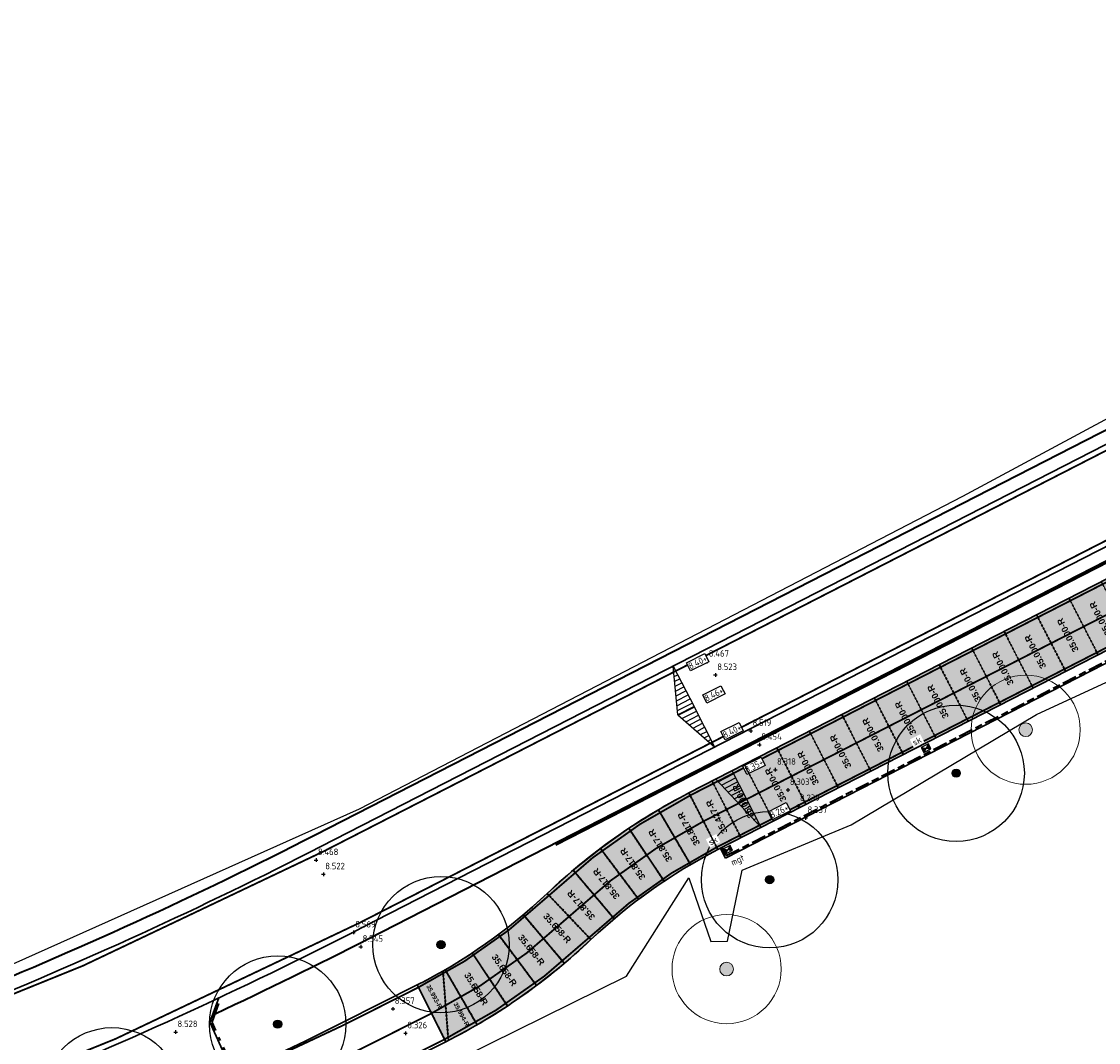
# Model space of a CAD drawing. Header units: metres. Extents: x 158962 to 159595, y 404132 to 404628.
# Tile 9 of 23: x 159230 to 159289, y 404347 to 404403. Entities that reach past the tile are written whole.
import ezdxf

# ---------------------------------------------------------------- set-up
doc = ezdxf.new("R2010")
doc.units = ezdxf.units.M
for name, pattern in [('VH-OPSLUITBAND_100X200', [16, 8, -2, 4, -2]), ('VH-OPSLUITBAND_120X250', [26, 16, -4, 2, -4]), ('VW-1-3_STREEP', [4, 1, -3]), ('VW-30-270_STREEP', [3, 0.3, -2.7]), ('VW-5050_STREEP', [1, 0.5, -0.5])]:
    doc.linetypes.add(name, pattern=pattern)
doc.layers.get('Defpoints').update_dxf_attribs({"color": 171})
for name, color, linetype, lineweight in [('B-WE-GR-BOOM-S', 90, 'Continuous', 25), ('B-WE-GR-BOOM-S (ingemeten)', 90, 'Continuous', 25), ('B-WE-OG-HOOGTEPUNT-S', 7, 'Continuous', 25), ('B-WE-OG-HOOGTEPUNT-T18', 10, 'Continuous', 18), ('Easypath', 7, 'Continuous', 5), ('N-WE-BV-GELEIDECONSTRUCTIE_GELEIDERAIL_HOUT-G', 210, 'BV-GELEIDERAIL-SO', 35), ('N-WE-GW-HOOGTE_AFWERKHOOGTE-T25', 7, 'Continuous', 25), ('N-WE-RI-KOLK-S', 150, 'Continuous', 25), ('N-WE-VH-HALFVERHARDING_GRASBETONSTEEN-G', 7, 'Continuous', 35), ('N-WE-VH-KANTOPSLUITING_OPSLUITBAND_100X200-G', 150, 'VH-OPSLUITBAND_100X200', 35), ('N-WE-VH-KANTOPSLUITING_OPSLUITBAND_120X250-G', 4, 'VH-OPSLUITBAND_120X250', 35), ('N-WE-VH-KANTVERHARDING-G', 7, 'Continuous', 30), ('N-WE-VH-T18', 7, 'Continuous', 18), ('N-WE-VW-MARKERING_LANGS_STREEP_13_010-G', 7, 'VW-1-3_STREEP', 13), ('N-WE-VW-MARKERING_LANGS_STREEP_30270_010-G', 7, 'VW-30-270_STREEP', 13), ('N-WE-VW-MARKERING_LANGS_STREEP_DOORGETROKKEN_010-G', 7, 'Continuous', 13)]:
    doc.layers.add(name, color=color, linetype=linetype, lineweight=lineweight)
doc.layers.add('Iv-a-afwateringsprofiel', color=5, linetype='Continuous')
doc.layers.add('N-WE-VH-VERHARDING-AP_NATUURSTEEN', color=7, linetype='Continuous', true_color=0xcccddb)
doc.styles.add('Iv-Tekeninghoofd-2', font='arialbd.ttf', dxfattribs={"height": 2.8})
doc.styles.add('NLCS-ISO', font='NLCS-ISO.TTF')
doc.styles.add('NLCS-ISO-M200-T18', font='NLCS-ISO.TTF', dxfattribs={"height": 0.36})
doc.linetypes.add('BV-GELEIDERAIL-SO', pattern='A,10,-3,[108,NLCS.SHX,S=1,R=0,X=0,Y=0],-3', length=16)

# ---------------------------------------------------------------- blocks, each defined once
blk = doc.blocks.new('N-SRI-KOLK_STRAAT_450X300-SO')
h = blk.add_hatch(color=256)
h.dxf.hatch_style = 1
h.paths.add_polyline_path([(0, 0.75), (-1.125, 1.5), (-1.125, 0)])
h.paths.add_polyline_path([(1.125, 0), (1.125, 1.5), (0, 0.75)])
for p, q in [((-1.125, 0), (1.125, 1.5)), ((1.125, 0), (-1.125, 1.5))]:
    blk.add_line(p, q)
at = {"flags": 128}
blk.add_lwpolyline([(-1.125, 0), (1.125, 0), (1.125, 1.5), (-1.125, 1.5)], close=True, dxfattribs=at)
blk = doc.blocks.new('SGR-BOOM_GBKN-SO')
at = {"linetype": 'ByBlock', "lineweight": 18}
h = blk.add_hatch(color=0, dxfattribs=at)
h.dxf.hatch_style = 1
edge = h.paths.add_edge_path()
edge.add_arc((0, 0), 0.25, 0, 360)
at = {"color": 0, "linetype": 'ByBlock', "lineweight": 18}
for radius in [2, 0.25]:
    blk.add_circle((0, 0), radius, dxfattribs=at)
at = {"color": 0, "linetype": 'ByBlock', "lineweight": 18, "style": 'NLCS-ISO'}
blk.add_attdef('SOORT', (2.5, 0), '', height=1.5, dxfattribs=at)
blk = doc.blocks.new('SGR-BOOM_01')
at = {"ltscale": 0.1}
h = blk.add_hatch(color=256, dxfattribs=at)
edge = h.paths.add_edge_path()
edge.add_arc((0, 0), 0.15, 0, 360)
for radius in [2.5, 0.045]:
    blk.add_circle((0, 0), radius)
blk.add_circle((0, 0), 0.15, dxfattribs=at)
blk = doc.blocks.new('SOG-HOOGTEPUNT-SO')
for p, q in [((-0.5, 0), (0.5, 0)), ((0, 0.5), (0, -0.5))]:
    blk.add_line(p, q)
blk = doc.blocks.new('*U732')
h = blk.add_hatch()
h.set_pattern_fill('AMO-BODEM_LEEM', color=256, scale=0.1, angle=135, pattern_type=2)
h.set_pattern_definition([(270, (0.5, -1.5295), (0.25, -6e-17), [])])
h.paths.add_polyline_path([(3.5, 0), (3.5, 1), (0, 0)])
blk.add_lwpolyline([(3.5, 0), (3.5, 1), (0, 0)], close=True)
blk = doc.blocks.new('*U733')
h = blk.add_hatch()
h.set_pattern_fill('AMO-BODEM_LEEM', color=256, scale=0.1, angle=135, pattern_type=2)
h.set_pattern_definition([(270, (-0.5, -0.5295), (0.25, -6e-17), [])])
h.paths.add_polyline_path([(2.5, 0), (2.5, 1), (0, 0)])
h = blk.add_hatch()
h.set_pattern_fill('AMO-BODEM_LEEM', color=256, scale=0.1, angle=135, pattern_type=2)
h.set_pattern_definition([(270, (-1.5, -0.5295), (0.25, -6e-17), [])])
h.paths.add_polyline_path([(2.5, 0), (2.5, 1), (5, 0)])
for points in [[(2.5, 0), (2.5, 1), (0, 0)], [(2.5, 0), (2.5, 1), (5, 0)]]:
    blk.add_lwpolyline(points, close=True)
blk = doc.blocks.new('EAR35.000-R')
at = {"layer": 'Easypath', "lineweight": 5, "true_color": 0xf27172}
h = blk.add_hatch(color=11, dxfattribs=at)
h.dxf.hatch_style = 1
h.paths.add_polyline_path([(0, 2.005), (-3.5, 2.005), (-3.5, 0), (0, 0)])
edge = h.paths.add_edge_path(flags=17)
edge.add_line((0, 1.985), (-3.5, 1.985))
edge.add_line((-3.5, 0.02), (0, 0.02))
at = {"layer": 'Easypath', "lineweight": 5}
for p, q in [((-3.5, 2.005), (-3.5, 0)), ((0, 2.005), (-3.5, 2.005)), ((0, 0), (0, 2.005)), ((-3.5, 0), (0, 0))]:
    blk.add_line(p, q, dxfattribs=at)
at = {"layer": 'Easypath', "linetype": 'VW-5050_STREEP', "lineweight": 5, "ltscale": 0.2}
for p, q in [((0, 1.985), (-3.5, 1.985)), ((-3.5, 0.02), (0, 0.02))]:
    blk.add_line(p, q, dxfattribs=at)
at = {"layer": 'Easypath', "lineweight": 5, "insert": (-2.775, 1.166), "char_height": 0.35, "attachment_point": 1, "style": 'Iv-Tekeninghoofd-2'}
blk.add_mtext_dynamic_manual_height_columns('35.000-R', width=2.14963, gutter_width=1, heights=[0], dxfattribs=at)
blk = doc.blocks.new('EAR35.817-R')
at = {"true_color": 0xf27172}
h = blk.add_hatch(color=11, dxfattribs=at)
h.dxf.hatch_style = 1
h.paths.add_polyline_path([(-1.797, 3.499), (0.12, 3.499), (0.02, 0), (-1.697, 0)])
edge = h.paths.add_edge_path(flags=16)
edge.add_line((-1.677, 0.001), (-1.777, 3.499))
edge.add_line((0.1, 3.499), (0, 0.001))
for p, q in [((-1.697, 0), (-1.797, 3.499)), ((-1.797, 3.499), (0.12, 3.499)), ((0.12, 3.499), (0.02, 0)), ((0.02, 0), (-1.697, 0))]:
    blk.add_line(p, q)
at = {"linetype": 'VW-5050_STREEP', "ltscale": 0.2}
for p, q in [((-1.677, 0.001), (-1.777, 3.499)), ((0.1, 3.499), (0, 0.001))]:
    blk.add_line(p, q, dxfattribs=at)
at = {"layer": 'Easypath', "color": 5, "lineweight": 5, "insert": (-1.016, 0.77), "char_height": 0.35, "attachment_point": 1, "rotation": 90, "style": 'Iv-Tekeninghoofd-2'}
blk.add_mtext_dynamic_manual_height_columns('35.817-R', width=2.14963, gutter_width=1, heights=[0], dxfattribs=at)
blk = doc.blocks.new('EAR35.658-R')
at = {"true_color": 0xf27172}
h = blk.add_hatch(color=11, dxfattribs=at)
h.dxf.hatch_style = 1
h.paths.add_polyline_path([(-1.856, 3.499), (0.102, 3.499), (0, 0), (-1.754, 0)])
edge = h.paths.add_edge_path()
edge.add_line((-1.734, 0.001), (-1.836, 3.499))
edge.add_line((0.082, 3.499), (-0.02, 0.001))
for p, q in [((-1.754, 0), (-1.856, 3.499)), ((-1.856, 3.499), (0.102, 3.499)), ((0.102, 3.499), (0, 0)), ((0, 0), (-1.754, 0))]:
    blk.add_line(p, q)
at = {"linetype": 'VW-5050_STREEP', "ltscale": 0.2}
for p, q in [((-1.734, 0.001), (-1.836, 3.499)), ((0.082, 3.499), (-0.02, 0.001))]:
    blk.add_line(p, q, dxfattribs=at)
at = {"layer": 'Easypath', "color": 5, "lineweight": 5, "insert": (-1.07, 0.783), "char_height": 0.35, "attachment_point": 1, "rotation": 90, "style": 'Iv-Tekeninghoofd-2'}
blk.add_mtext_dynamic_manual_height_columns('35.658-R', width=2.14963, gutter_width=1, heights=[0], dxfattribs=at)
blk = doc.blocks.new('EAR35.427-R')
at = {"true_color": 0xf27172}
h = blk.add_hatch(color=11, dxfattribs=at)
h.dxf.hatch_style = 1
h.paths.add_polyline_path([(-1.427, 3.5), (-1.427, 0), (0, 0), (0, 3.5)])
edge = h.paths.add_edge_path(flags=16)
edge.add_line((-1.407, 3.5), (-1.407, 0))
edge.add_line((-0.02, 0), (-0.02, 3.5))
at = {"layer": 'Easypath', "lineweight": 5}
for p, q in [((0, 3.5), (-1.427, 3.5)), ((-1.427, 3.5), (-1.427, 0)), ((0, 0), (0, 3.5)), ((-1.427, 0), (0, 0))]:
    blk.add_line(p, q, dxfattribs=at)
at = {"layer": 'Easypath', "linetype": 'VW-5050_STREEP', "lineweight": 5, "ltscale": 0.2}
for p, q in [((-1.407, 3.5), (-1.407, 0)), ((-0.02, 0), (-0.02, 3.5))]:
    blk.add_line(p, q, dxfattribs=at)
at = {"layer": 'Easypath', "color": 5, "lineweight": 5, "insert": (-0.841, 0.633), "char_height": 0.35, "attachment_point": 1, "rotation": 90, "style": 'Iv-Tekeninghoofd-2'}
blk.add_mtext_dynamic_manual_height_columns('35.427-R', width=2.14963, gutter_width=1, heights=[0], dxfattribs=at)
blk = doc.blocks.new('EAR35.993-R en 35.994-R verkanting')
at = {"true_color": 0xf27172}
h = blk.add_hatch(color=11, dxfattribs=at)
h.dxf.hatch_style = 1
h.paths.add_polyline_path([(0.018, 0.01), (-1.704, -0.923), (-3.281, 2.202), (-1.739, 3.037)])
edge = h.paths.add_edge_path(flags=16)
edge.add_line((-1.756, 3.027), (0, 0))
edge.add_line((-1.687, -0.914), (-3.263, 2.211))
for p, q in [((-3.281, 2.202), (-1.739, 3.037)), ((-1.871, 2.965), (-1.573, -0.852)), ((-1.739, 3.037), (0.018, 0.01)), ((-1.704, -0.923), (-3.281, 2.202)), ((0.018, 0.01), (-1.704, -0.923))]:
    blk.add_line(p, q)
at = {"linetype": 'VW-5050_STREEP', "ltscale": 0.2}
for p, q in [((-1.851, 2.976), (-1.553, -0.841)), ((-1.756, 3.027), (0, 0)), ((-1.89, 2.955), (-1.592, -0.862)), ((-1.687, -0.914), (-3.263, 2.211))]:
    blk.add_line(p, q, dxfattribs=at)
at = {"layer": 'Easypath', "color": 5, "lineweight": 5, "char_height": 0.25, "attachment_point": 1, "rotation": 298.44517, "style": 'Iv-Tekeninghoofd-2'}
for s, insert in [('35.993-R', (-2.572, 2.258)), ('35.994-R', (-1.076, 1.275))]:
    blk.add_mtext_dynamic_manual_height_columns(s, width=2.14963, gutter_width=1, heights=[0], dxfattribs=dict(at, insert=insert))

msp = doc.modelspace()

# ---------------------------------------------------------------- hatches: boundary and pattern name
at = {"layer": 'N-WE-VH-VERHARDING-AP_NATUURSTEEN', "true_color": 0xda9386}
msp.add_hatch(color=33, dxfattribs=at).paths.add_polyline_path([(159318.789, 404383.288, -0.0216), (159322.713, 404385.089), (159347.98, 404395.387, 0.104938), (159372.03, 404411.704), (159369.507, 404414.129, -0.104938), (159346.659, 404398.628), (159321.392, 404388.33, 0.0216), (159317.193, 404386.403), (159266.471, 404360.422, 0.071669), (159258.676, 404354.898, -0.073217), (159251.53, 404349.867), (159253.106, 404346.742, 0.073217), (159261.086, 404352.36, -0.071669), (159268.067, 404357.307)])

# ---------------------------------------------------------------- linework, layer by layer
at = {"layer": 'Defpoints'}
for points in [[(159525.719, 404612.556), (159525.076, 404611.602), (159501.014, 404579.949), (159496.63, 404578.079), (159494.059, 404579.099), (159493.564, 404578.71), (159491.062, 404575.866), (159487.633, 404574.257), (159486.42, 404572.911), (159485.462, 404570.181), (159486.706, 404568.62), (159487.697, 404566.283), (159487.412, 404563.163), (159464.494, 404535.793), (159437.01, 404503.065), (159410.943, 404473.447), (159383.14, 404443.582), (159359.22, 404420.319), (159346.325, 404411.971), (159314.164, 404394.277), (159281.519, 404376.729), (159248.339, 404359.528), (159225.968, 404349.52)], [(159225.699, 404334.506), (159237.733, 404338.537), (159240.176, 404337.753), (159241.217, 404337.365), (159243.432, 404333.267), (159243.66, 404333.268), (159245.376, 404334.166), (159246.074, 404335.152), (159245.13, 404338.47), (159244.408, 404338.814), (159244.977, 404341.42), (159263.034, 404350.357), (159266.47, 404355.761), (159267.669, 404352.262), (159268.585, 404352.282), (159269.405, 404356.181), (159275.388, 404358.676), (159285.577, 404364.743), (159296.374, 404369.726)]]:
    msp.add_lwpolyline(points, dxfattribs=at)
at = {"layer": 'N-WE-BV-GELEIDECONSTRUCTIE_GELEIDERAIL_HOUT-G', "ltscale": 0.2, "flags": 128}
msp.add_lwpolyline([(159259.161, 404357.576), (159301.467, 404379.247)], dxfattribs=at)
at = {"layer": 'N-WE-VH-HALFVERHARDING_GRASBETONSTEEN-G'}
for points in [[(159381.51, 404440.163), (159377.772, 404436.191, -0.085818), (159333.7, 404403.061), (159245.916, 404358.095, -0.044387), (159205.379, 404341.684), (159198.922, 404339.715), (159193.779, 404338.147, -0.155199), (159141.165, 404338.777), (159005.614, 404383.687, 0.100467), (158972.749, 404387.638, 0.100467)], [(159240.428, 404348.287, 0.00924), (159248.834, 404352.398), (159301.422, 404379.336)]]:
    msp.add_lwpolyline(points, format="xyb", dxfattribs=at)
at = {"layer": 'N-WE-VH-KANTOPSLUITING_OPSLUITBAND_100X200-G', "ltscale": 0.1, "flags": 128}
msp.add_lwpolyline([(159268.517, 404356.976), (159319.017, 404382.843, -0.0216), (159322.902, 404384.626), (159339.103, 404391.229)], format="xyb", dxfattribs=at)
msp.add_lwpolyline([(159268.517, 404356.976), (159268.289, 404357.421)], dxfattribs=at)
at = {"layer": 'N-WE-VH-KANTOPSLUITING_OPSLUITBAND_120X250-G', "ltscale": 0.1, "flags": 128}
msp.add_lwpolyline([(159241.541, 404344.992), (159240.255, 404347.82), (159240.774, 404349.222)], dxfattribs=at)
at = {"layer": 'N-WE-VH-KANTVERHARDING-G'}
for points in [[(159539.074, 404612.556, -0.024921), (159506.431, 404568.982), (159456.553, 404508.888, -0.018201), (159403.383, 404449.375), (159369.507, 404414.129, -0.104938), (159346.659, 404398.628), (159321.392, 404388.33, 0.0216), (159317.193, 404386.403), (159266.471, 404360.422, 0.071669), (159258.676, 404354.898, -0.073217), (159251.53, 404349.867), (159247.456, 404347.812, -0.042275), (159224.517, 404338.577), (159183.351, 404325.923, -0.155354), (159149.07, 404326.266), (159006.927, 404373.097, 0.085931), (158975.368, 404377.764)], [(159543.288, 404612.556, -0.025993), (159509.125, 404566.747), (159459.246, 404506.653, -0.018201), (159405.906, 404446.95), (159372.03, 404411.704, -0.104938), (159347.98, 404395.387), (159322.713, 404385.089, 0.0216), (159318.789, 404383.288), (159268.067, 404357.307, 0.071669), (159261.086, 404352.36, -0.073217), (159253.106, 404346.742), (159249.033, 404344.687, -0.008097), (159244.661, 404342.57)], [(158975.368, 404387.107, -0.003403), (158976.49, 404387.155, -0.089181), (159005.394, 404383.022), (159140.945, 404338.113, 0.155199), (159193.983, 404337.477), (159199.127, 404339.045), (159205.583, 404341.014, 0.044387), (159246.235, 404357.472), (159334.019, 404402.438, 0.085818), (159378.281, 404435.711), (159382.02, 404439.684)], [(159200.585, 404334.263), (159207.041, 404336.232, 0.044387), (159248.515, 404353.021), (159336.298, 404397.987, 0.085818), (159381.923, 404432.285), (159385.661, 404436.257)], [(159268.474, 404356.841), (159319.062, 404382.754, -0.0216), (159322.94, 404384.534), (159339.234, 404391.174)]]:
    msp.add_lwpolyline(points, format="xyb", dxfattribs=at)
for points in [[(159268.474, 404356.841), (159268.2, 404357.375)], [(159253.106, 404346.742), (159251.53, 404349.867)], [(159241.431, 404344.943), (159240.125, 404347.815), (159240.619, 404349.149)]]:
    msp.add_lwpolyline(points, dxfattribs=at)
at = {"layer": 'N-WE-VW-MARKERING_LANGS_STREEP_13_010-G', "const_width": 0.1, "flags": 128}
for points in [[(159533.891, 404612.556, -0.016765), (159513.763, 404585.567), (159490.316, 404556.232, -0.020167), (159397.723, 404449.515), (159385.442, 404436.463), (159381.704, 404432.49, -0.085818), (159336.162, 404398.254), (159248.378, 404353.289, -0.044258), (159207.079, 404336.557), (159195.354, 404332.981, -0.155199), (159139.467, 404333.651), (159003.916, 404378.561, 0.093367), (158975.368, 404382.401)], [(158975.368, 404386.807, -0.003449), (158976.501, 404386.855, -0.089181), (159005.299, 404382.737), (159140.85, 404337.828, 0.155199), (159194.07, 404337.19), (159205.754, 404340.753, 0.044299), (159246.372, 404357.205), (159334.156, 404402.171, 0.085818), (159378.5, 404435.505), (159382.238, 404439.478), (159394.519, 404452.53, 0.020167), (159486.879, 404558.98), (159510.326, 404588.314, 0.015225), (159528.521, 404612.556, 0.015225)]]:
    msp.add_lwpolyline(points, format="xyb", dxfattribs=at)
at = {"layer": 'N-WE-VW-MARKERING_LANGS_STREEP_30270_010-G', "const_width": 0.1, "flags": 128}
msp.add_lwpolyline([(159541.182, 404612.556, -0.025459), (159507.778, 404567.864), (159457.899, 404507.77, -0.018201), (159404.644, 404448.163), (159370.769, 404412.916, -0.104938), (159347.32, 404397.007), (159322.053, 404386.71, 0.0216), (159317.991, 404384.846), (159267.269, 404358.864, 0.071669), (159259.881, 404353.629, -0.073217), (159252.318, 404348.305), (159248.244, 404346.25, -0.042275), (159225.031, 404336.904), (159183.865, 404324.25, -0.155354), (159148.523, 404324.604), (159006.38, 404371.435, 0.086049), (158975.368, 404376.013)], format="xyb", dxfattribs=at)
at = {"layer": 'N-WE-VW-MARKERING_LANGS_STREEP_DOORGETROKKEN_010-G', "const_width": 0.1, "flags": 128}
for points in [[(159539.254, 404612.556, -0.024968), (159506.547, 404568.886), (159456.668, 404508.792, -0.018201), (159403.491, 404449.271), (159369.615, 404414.025, -0.104938), (159346.716, 404398.489), (159321.449, 404388.191, 0.0216), (159317.262, 404386.27), (159266.54, 404360.288, 0.071669), (159258.779, 404354.789, -0.073217), (159251.597, 404349.733), (159247.524, 404347.678, -0.042275), (159224.561, 404338.434), (159183.395, 404325.78, -0.155354), (159149.023, 404326.124), (159006.88, 404372.954, 0.085941), (158975.368, 404377.614)], [(159543.108, 404612.556, -0.025947), (159509.009, 404566.842), (159459.13, 404506.748, -0.018201), (159405.798, 404447.054), (159371.922, 404411.807, -0.104938), (159347.924, 404395.526), (159322.657, 404385.228, 0.0216), (159318.721, 404383.422), (159267.999, 404357.44, 0.071669), (159260.982, 404352.469, -0.073217), (159253.038, 404346.876), (159248.965, 404344.821, -0.008097), (159244.597, 404342.706)]]:
    msp.add_lwpolyline(points, format="xyb", dxfattribs=at)

# ---------------------------------------------------------------- block references
for name, p, rotation in [('EAR35.817-R', (159266.545, 404356.47), 32.04229304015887), ('EAR35.817-R', (159265.09, 404355.558), 35.32173580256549), ('EAR35.817-R', (159263.69, 404354.565), 38.60117856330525), ('EAR35.817-R', (159262.349, 404353.493), 41.88062132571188), ('EAR35.658-R', (159257.369, 404353.728), 221.8453213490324), ('EAR35.658-R', (159255.996, 404352.636), 218.4952840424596), ('EAR35.658-R', (159254.562, 404351.626), 215.1452467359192), ('EAR35.658-R', (159253.072, 404350.702), 211.7952094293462)]:
    msp.add_blockref(name, p, dxfattribs=dict(rotation=rotation))
msp.add_blockref('EAR35.993-R en 35.994-R verkanting', (159254.81, 404347.665))
at = {"layer": 'B-WE-GR-BOOM-S', "xscale": 1.5, "yscale": 1.5, "zscale": 1.5}
for p in [(159284.984, 404363.9), (159268.541, 404350.735)]:
    msp.add_blockref('SGR-BOOM_GBKN-SO', p, dxfattribs=at)
at = {"layer": 'B-WE-GR-BOOM-S (ingemeten)', "xscale": 1.5, "yscale": 1.5, "zscale": 1.5}
for p in [(159281.16, 404361.508, 8.417), (159270.906, 404355.65, 8.242), (159252.84, 404352.081, 8.597), (159243.863, 404347.712, 8.718), (159234.752, 404343.77, 8.619)]:
    msp.add_blockref('SGR-BOOM_01', p, dxfattribs=at)
at = {"layer": 'B-WE-OG-HOOGTEPUNT-S', "xscale": 0.2, "yscale": 0.2, "zscale": 0.2}
for p in [(159267.46, 404367.647, 8.467), (159267.925, 404366.91, 8.523), (159269.865, 404363.836, 8.519), (159270.345, 404363.076, 8.454), (159271.213, 404361.701, 8.318), (159271.916, 404360.587, 8.303), (159272.471, 404359.708, 8.239), (159272.887, 404359.048, 8.337), (159245.969, 404356.736, 8.468), (159246.374, 404355.953, 8.522), (159248.026, 404352.753, 8.569), (159248.432, 404351.968, 8.545), (159250.195, 404348.553, 8.357), (159238.251, 404347.278, 8.528), (159250.889, 404347.211, 8.326)]:
    msp.add_blockref('SOG-HOOGTEPUNT-SO', p, dxfattribs=at)
at = {"layer": 'Easypath', "lineweight": 5, "rotation": 117.1231289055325}
for p in [(159289.156, 404372.042), (159287.371, 404371.127), (159285.587, 404370.213), (159283.802, 404369.299), (159282.018, 404368.385), (159276.664, 404365.643), (159274.879, 404364.729)]:
    msp.add_blockref('EAR35.000-R', p, dxfattribs=at)
at = {"layer": 'N-WE-RI-KOLK-S', "xscale": 0.1999999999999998, "yscale": 0.1999999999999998, "zscale": 0.1999999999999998, "rotation": 207.123128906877}
for p in [(159279.44, 404363.02), (159268.535, 404357.434)]:
    msp.add_blockref('N-SRI-KOLK_STRAAT_450X300-SO', p, dxfattribs=at)

# ---------------------------------------------------------------- texts
at = {"layer": 'B-WE-OG-HOOGTEPUNT-T18', "style": 'NLCS-ISO'}
for s, p in [('8.467', (159267.562, 404367.919, 8.467)), ('8.523', (159268.027, 404367.182, 8.523)), ('8.519', (159269.968, 404364.108, 8.519)), ('8.454', (159270.447, 404363.347, 8.454)), ('8.318', (159271.315, 404361.973, 8.318)), ('8.303', (159272.018, 404360.859, 8.303)), ('8.239', (159272.573, 404359.979, 8.239)), ('8.337', (159272.99, 404359.32, 8.337)), ('8.468', (159246.072, 404357.008, 8.468)), ('8.522', (159246.476, 404356.225, 8.522)), ('8.569', (159248.129, 404353.025, 8.569)), ('8.545', (159248.534, 404352.24, 8.545)), ('8.357', (159250.298, 404348.825, 8.357)), ('8.528', (159238.353, 404347.55, 8.528)), ('8.326', (159250.991, 404347.482, 8.326))]:
    msp.add_text(s, height=0.36, rotation=359.89083, dxfattribs=at).set_placement(p)

# ---------------------------------------------------------------- next in the draw order: texts
at = {"layer": 'N-WE-GW-HOOGTE_AFWERKHOOGTE-T25', "char_height": 0.36, "width": 0.97783, "attachment_point": 5, "rotation": 26.397, "style": 'NLCS-ISO-M200-T18', "bg_fill": 19, "box_fill_scale": 1.2, "bg_fill_color": 256, "bg_fill_transparency": 0}
for s, insert in [('8.40+', (159266.953, 404367.61)), ('8.46+', (159267.843, 404365.844)), ('8.40+', (159268.845, 404363.823)), ('8.35+', (159270.05, 404361.913)), ('8.26+', (159271.433, 404359.417))]:
    msp.add_mtext(s, dxfattribs=dict(at, insert=insert))
at = {"layer": 'N-WE-VH-T18', "char_height": 0.36, "attachment_point": 1, "style": 'NLCS-ISO-M200-T18', "bg_fill": 3, "box_fill_scale": 1.2, "bg_fill_color": 256, "bg_fill_transparency": 0}
for s, insert, width, rotation in [('sk', (159278.706, 404363.328), 0.5039, 27.12495), ('sk', (159267.495, 404357.842), 0.5039, 27.12495), ('mgt', (159268.728, 404356.738), 0.78879, 25.65678)]:
    msp.add_mtext(s, dxfattribs=dict(at, insert=insert, width=width, rotation=rotation))

# ---------------------------------------------------------------- next in the draw order: block references
at = {"color": 5, "rotation": 27.12312890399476}
msp.add_blockref('EAR35.427-R', (159269.337, 404357.957), dxfattribs=at)
at = {"rotation": 28.76285027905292}
msp.add_blockref('EAR35.817-R', (159268.049, 404357.297), dxfattribs=at)
at = {"layer": 'Easypath', "lineweight": 5, "rotation": 117.1231289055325}
for p in [(159280.233, 404367.471), (159278.448, 404366.557), (159273.095, 404363.815), (159271.31, 404362.901), (159269.526, 404361.987)]:
    msp.add_blockref('EAR35.000-R', p, dxfattribs=at)
at = {"layer": 'Iv-a-afwateringsprofiel'}
for name, p, rotation in [('*U733', (159267.891, 404362.947), 117.1231289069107), ('*U732', (159270.434, 404358.519), 117.123128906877)]:
    msp.add_blockref(name, p, dxfattribs=dict(at, rotation=rotation))

doc.saveas('drawing.dxf')
